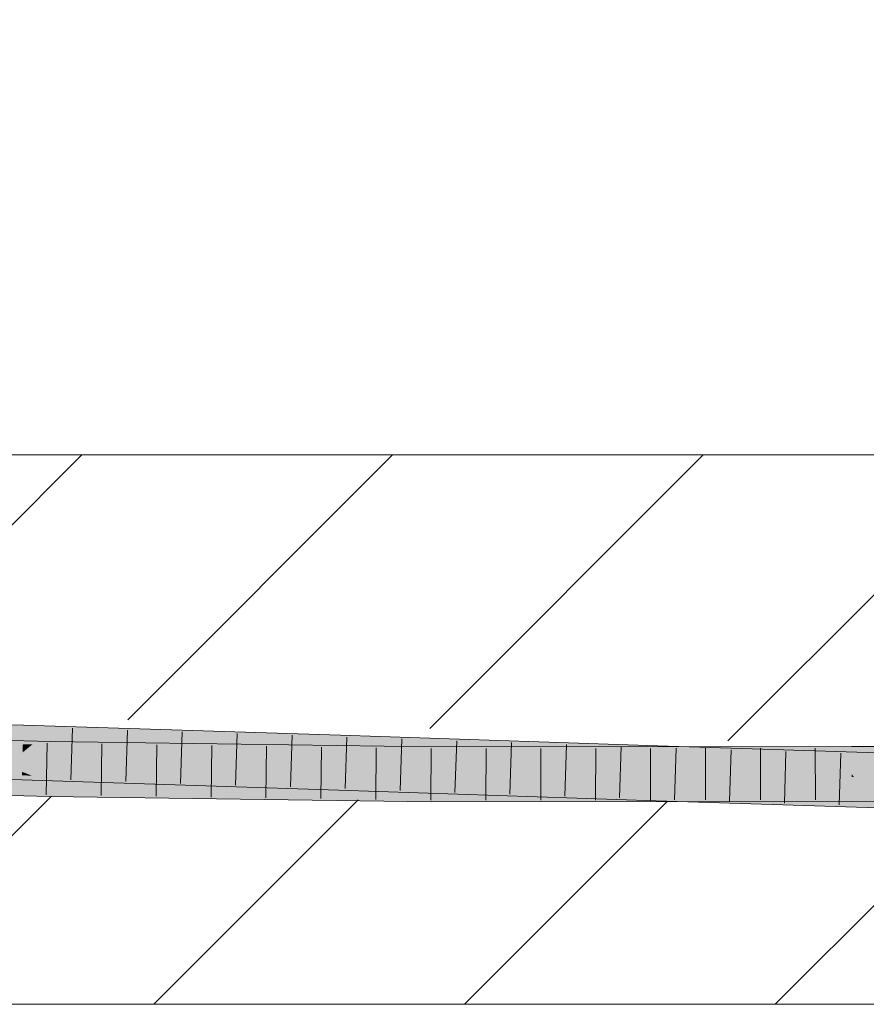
# Model space of a CAD drawing. Extents: x -620 to 300, y 62 to 1107.
# Tile 155 of 256: x 235.6 to 239.45, y 716.38 to 720.86. Entities that reach past the tile are written whole.
import ezdxf
from ezdxf.lldxf.tags import DXFTag

# ---------------------------------------------------------------- set-up
doc = ezdxf.new("R2010")
doc.units = 0
doc.layers.get('0').update_dxf_attribs({"lineweight": 35})
for name, color, linetype, lineweight, true_color in [('E_Detail_Beschriftung', 7, 'Continuous', 13, 0x009900), ('E_Detail_Wandschraffur', 7, 'Continuous', 5, 0xc0c0c0), ('E_Leerrohr 25-A06G9GDD8I', 7, 'Continuous', 9, 0xff8000), ('E_Leerrohr 25-Shading', 7, 'Continuous', 9, 0xff8000)]:
    doc.layers.add(name, color=color, linetype=linetype, lineweight=lineweight, true_color=true_color)
doc.layers.add('E_Detail_Linie_Text_Bem', color=7, linetype='Continuous', lineweight=13)
doc.styles.get("Standard").update_dxf_attribs({"font": 'ARIALN.TTF'})
tags = doc.linetypes.add('fein_strichliert', pattern=[4, 1, -2, 1]).pattern_tags.tags
tags[8:9] = [DXFTag(74, 4), DXFTag(75, 0), DXFTag(340, '0'), DXFTag(46, 0.0), DXFTag(50, 0.0), DXFTag(44, 0.0), DXFTag(45, 0.0)]
tags[6:7] = [DXFTag(74, 4), DXFTag(75, 0), DXFTag(340, '0'), DXFTag(46, 0.0), DXFTag(50, 0.0), DXFTag(44, 0.0), DXFTag(45, 0.0)]
tags[4:5] = [DXFTag(74, 4), DXFTag(75, 0), DXFTag(340, '0'), DXFTag(46, 0.0), DXFTag(50, 0.0), DXFTag(44, 0.0), DXFTag(45, 0.0)]

# ---------------------------------------------------------------- blocks, each defined once
blk = doc.blocks.new('Shading-A06G9G1B8I', base_point=(193.1191, 715.3621))
at = {"layer": 'E_Leerrohr 25-Shading', "color": 31, "true_color": 0xfabd7f}
for points in [[(235.6115, 717.6094), (235.6116, 717.6122), (234.1857, 717.6088), (234.1865, 717.6484)], [(234.1857, 717.6088), (234.185, 717.5744), (235.6115, 717.6094), (235.6101, 717.5612)], [(235.6115, 717.6094), (235.6101, 717.5612), (235.7117, 717.6091), (235.6534, 717.5607)], [(235.7117, 717.6091), (235.6116, 717.6122), (235.6115, 717.6094)], [(235.7117, 717.6091), (235.6534, 717.5607), (237.0558, 717.5661), (237.055, 717.5431)], [(235.6065, 717.4355), (235.6091, 717.5239), (234.183, 717.4717), (234.1847, 717.5601)], [(235.6101, 717.5612), (234.185, 717.5744), (235.6093, 717.5322), (234.1847, 717.5601)], [(234.1847, 717.5601), (235.6091, 717.5239), (235.6093, 717.5322)], [(234.2863, 717.5717), (234.2167, 717.537), (235.7353, 717.5371), (235.735, 717.524)], [(235.6534, 717.5607), (235.6101, 717.5612), (235.6188, 717.532), (235.6093, 717.5322)], [(237.055, 717.5431), (235.6534, 717.5607), (237.0536, 717.4991), (235.6188, 717.532)], [(238.1834, 717.5278), (237.0558, 717.5661), (237.055, 717.5431)], [(234.3789, 717.4869), (235.7343, 717.4847), (234.1731, 717.5152), (234.9241, 717.5047)], [(235.7345, 717.4937), (234.1885, 717.5228), (235.7343, 717.4847), (234.1884, 717.5228)], [(235.735, 717.524), (234.2167, 717.537), (235.7345, 717.4937), (234.1885, 717.5228)], [(237.0499, 717.3894), (237.0529, 717.4778), (235.6065, 717.4355), (235.6091, 717.5239)], [(235.6093, 717.5322), (235.6091, 717.5239), (235.6188, 717.532)], [(237.0536, 717.4991), (235.6188, 717.532), (237.053, 717.4825), (235.6091, 717.5239)], [(235.6091, 717.5239), (237.0529, 717.4778), (237.053, 717.4825)], [(235.735, 717.524), (235.7345, 717.4937), (236.9762, 717.5195), (236.3677, 717.4849)], [(236.9762, 717.5195), (235.7353, 717.5371), (235.735, 717.524)], [(236.9762, 717.5195), (236.3677, 717.4849), (237.4719, 717.5126), (237.4716, 717.4695)], [(237.055, 717.5431), (237.0536, 717.4991), (238.1834, 717.5278), (237.3667, 717.4917)], [(238.1834, 717.5278), (237.3667, 717.4917), (238.5004, 717.5171), (238.4986, 717.4647)], [(237.4716, 717.4695), (238.6026, 717.5136), (237.4719, 717.5126)], [(238.6026, 717.5136), (237.4716, 717.4695), (238.6947, 717.5098), (238.694, 717.4616)], [(238.5004, 717.5171), (238.4986, 717.4647), (238.6106, 717.5133), (238.6099, 717.4622)], [(239.9265, 717.468), (239.9266, 717.4724), (238.5004, 717.5171)], [(238.6026, 717.5136), (239.3835, 717.4815), (238.6106, 717.5137), (239.3835, 717.4843)], [(238.6099, 717.4622), (239.9255, 717.4324), (238.6106, 717.5133), (239.9265, 717.468)], [(239.3835, 717.4843), (239.3834, 717.5144), (238.6106, 717.5137)], [(239.644, 717.4741), (239.6441, 717.5156), (239.3835, 717.4843), (239.3834, 717.5144)], [(235.7319, 717.3604), (235.7336, 717.4487), (234.1152, 717.399), (234.1174, 717.4874)], [(235.7336, 717.4487), (235.7338, 717.4577), (234.1174, 717.4874), (234.3789, 717.4869)], [(235.7338, 717.4577), (235.7343, 717.4847), (234.3789, 717.4869)], [(236.1782, 717.4741), (235.7343, 717.4843), (235.855, 717.4556), (235.7338, 717.4577)], [(236.3677, 717.4849), (235.7345, 717.4937), (236.2026, 717.4755), (235.7343, 717.4847)], [(236.2026, 717.4755), (235.7343, 717.4847), (236.1782, 717.4741), (235.7343, 717.4843)], [(237.4715, 717.4443), (236.1782, 717.4741), (237.4714, 717.4286), (235.855, 717.4556)], [(237.4715, 717.4504), (236.2026, 717.4755), (237.4715, 717.4443), (236.1782, 717.4741)], [(237.4716, 717.4695), (236.3677, 717.4849), (237.4715, 717.4504), (236.2026, 717.4755)], [(238.4946, 717.3405), (238.4975, 717.4288), (237.0499, 717.3894), (237.0529, 717.4778)], [(237.053, 717.4825), (237.0529, 717.4778), (237.1169, 717.4806)], [(238.4978, 717.4396), (237.1169, 717.4806), (238.4975, 717.4302), (237.0529, 717.4778)], [(237.0529, 717.4778), (238.4975, 717.4288), (238.4975, 717.4302)], [(237.3667, 717.4917), (237.0536, 717.4991), (237.1169, 717.4806), (237.053, 717.4825)], [(238.4986, 717.4647), (237.3667, 717.4917), (238.4978, 717.4396), (237.1169, 717.4806)], [(238.6017, 717.4622), (237.4716, 717.4695), (238.6013, 717.4366), (237.4715, 717.4504)], [(238.694, 717.4616), (239.3835, 717.4572), (238.6947, 717.5098), (239.3835, 717.4815)], [(239.3835, 717.4815), (239.644, 717.4706), (239.3835, 717.4843), (239.644, 717.4741)], [(239.3835, 717.4572), (239.644, 717.456), (239.3835, 717.4815), (239.644, 717.4706)], [(237.4708, 717.3358), (237.4713, 717.4241), (235.7319, 717.3604), (235.7336, 717.4487)], [(235.7338, 717.4577), (235.7336, 717.4487), (235.855, 717.4556)], [(235.855, 717.4556), (235.7336, 717.4487), (237.4714, 717.4286), (237.4713, 717.4241)], [(237.9153, 717.4246), (237.4713, 717.4241), (237.9144, 717.3362), (237.4708, 717.3358)], [(237.4714, 717.4286), (237.4713, 717.4241), (237.9153, 717.4246)], [(238.6011, 717.4252), (237.4715, 717.4438), (237.9153, 717.4246), (237.4714, 717.4286)], [(237.4715, 717.4443), (238.6011, 717.4268), (237.4715, 717.4504), (238.6013, 717.4366)], [(238.6934, 717.4254), (237.4715, 717.4443), (238.6011, 717.4252), (237.4715, 717.4438)], [(238.6011, 717.4252), (237.9153, 717.4246), (238.5996, 717.3369), (237.9144, 717.3362)], [(239.9217, 717.2957), (239.9242, 717.384), (238.4946, 717.3405), (238.4975, 717.4288)], [(239.9246, 717.3992), (238.4978, 717.4396), (239.9242, 717.385), (238.4975, 717.4302)], [(238.6093, 717.4266), (238.4975, 717.4302), (238.6093, 717.4252), (238.4975, 717.4288)], [(238.4986, 717.4647), (238.4978, 717.4396), (239.9255, 717.4324), (239.9246, 717.3992)], [(238.5996, 717.3369), (238.692, 717.337), (238.6011, 717.4252), (238.6934, 717.4254)], [(238.6011, 717.4268), (238.6934, 717.4254), (238.6013, 717.4366), (238.6936, 717.4354)], [(238.6936, 717.4354), (238.694, 717.4616), (238.6013, 717.4366), (238.6017, 717.4622)], [(238.6934, 717.424), (238.6093, 717.4266), (238.6093, 717.4252)], [(239.9242, 717.384), (239.9242, 717.385), (238.6093, 717.4252), (238.6934, 717.424)], [(238.6934, 717.4237), (238.692, 717.337), (239.3836, 717.4124), (239.3837, 717.3376)], [(238.6934, 717.4254), (239.3835, 717.427), (238.6936, 717.4354)], [(239.3835, 717.427), (238.6934, 717.4254), (239.3835, 717.426)], [(238.6934, 717.4254), (239.3835, 717.4147), (239.3835, 717.426)], [(239.3835, 717.4147), (238.6934, 717.4254), (239.3836, 717.4124), (238.6934, 717.4237)], [(239.3835, 717.4572), (238.694, 717.4616), (239.3835, 717.427), (238.6936, 717.4354)], [(239.3835, 717.426), (239.6439, 717.4272), (239.3835, 717.4572), (239.644, 717.456)], [(239.3835, 717.426), (239.6439, 717.4243), (239.4509, 717.4263)], [(239.6439, 717.4243), (239.3835, 717.426), (239.6439, 717.4111), (239.3922, 717.4146)], [(239.3922, 717.4146), (239.3835, 717.426), (239.3835, 717.4147)], [(239.3835, 717.4147), (239.3836, 717.4124), (239.3922, 717.4146), (239.3939, 717.4122)], [(239.3836, 717.4124), (239.3837, 717.34), (239.3939, 717.4122), (239.4498, 717.338)], [(239.6439, 717.4111), (239.3922, 717.4146), (239.6439, 717.4086), (239.3939, 717.4122)], [(239.3939, 717.4122), (239.4498, 717.338), (239.6439, 717.4086), (239.6437, 717.3389)], [(239.3837, 717.3376), (239.4498, 717.338), (239.3837, 717.34)]]:
    blk.add_solid(points, dxfattribs=at)
at = {"layer": 'E_Leerrohr 25-Shading', "color": 43, "true_color": 0xd7ab7f}
for points in [[(234.1865, 717.6484), (235.6116, 717.6122), (234.1868, 717.6638), (235.612, 717.6272)], [(235.612, 717.6272), (235.6126, 717.6489), (234.1868, 717.6638), (234.1872, 717.6851)], [(236.9713, 717.6055), (235.6126, 717.6489), (236.1653, 717.6086), (235.612, 717.6272)], [(234.1196, 717.5757), (235.736, 717.5737), (234.1205, 717.6123)], [(235.612, 717.6272), (235.6116, 717.6122), (236.1653, 717.6086)], [(235.7117, 717.6091), (236.1926, 717.6077), (235.6116, 717.6122), (236.1653, 717.6086)], [(237.057, 717.6027), (236.3898, 717.6071), (237.0562, 717.5776), (235.7117, 717.6091)], [(236.9274, 717.5806), (235.7117, 717.6091), (237.0561, 717.576), (237.0558, 717.5661)], [(236.1926, 717.6077), (236.3898, 717.6071), (236.1653, 717.6086)], [(236.9713, 717.6055), (236.1653, 717.6086), (236.3898, 717.6071)], [(236.3898, 717.6071), (237.057, 717.6027), (236.9713, 717.6055)], [(238.5011, 717.5413), (238.5015, 717.5537), (237.0562, 717.5776), (237.057, 717.6027)], [(235.736, 717.5737), (234.1196, 717.5757), (235.736, 717.5734), (234.2863, 717.5717)], [(234.2863, 717.5717), (235.7355, 717.5477), (235.736, 717.5734)], [(234.5991, 717.5665), (234.2863, 717.5717), (235.7353, 717.5371)], [(235.7355, 717.5477), (234.5991, 717.5665), (235.7353, 717.5371)], [(237.472, 717.5334), (237.4721, 717.5491), (235.7355, 717.5477), (235.736, 717.5737)], [(237.0562, 717.5776), (236.9274, 717.5806), (237.0561, 717.576)], [(238.5004, 717.519), (237.6806, 717.5522), (237.0558, 717.5661), (237.0561, 717.576)], [(238.5004, 717.519), (237.0558, 717.5661), (238.1834, 717.5278)], [(237.6806, 717.5522), (237.0562, 717.5776), (237.0561, 717.576)], [(238.5005, 717.5236), (238.5011, 717.5413), (237.6806, 717.5522), (237.0562, 717.5776)], [(237.2381, 717.5186), (235.7355, 717.5477), (236.9762, 717.5195), (235.7353, 717.5371)], [(237.472, 717.5334), (235.7355, 717.5477), (237.4719, 717.5178), (237.2381, 717.5186)], [(237.4719, 717.5141), (237.2381, 717.5186), (236.9762, 717.5195)], [(237.2261, 717.5168), (236.9762, 717.5195), (237.4719, 717.5126)], [(237.4719, 717.5141), (237.2261, 717.5168), (237.4719, 717.5126)], [(237.2381, 717.5186), (237.4719, 717.5141), (237.4719, 717.5178)], [(237.4719, 717.5178), (238.6952, 717.5391), (237.472, 717.5334)], [(237.4719, 717.5178), (238.4302, 717.5215), (238.6952, 717.5391), (238.695, 717.5273)], [(238.146, 717.5153), (238.4302, 717.5215), (237.4719, 717.5141), (237.4719, 717.5178)], [(238.6026, 717.5162), (237.4719, 717.5141), (238.6026, 717.5136), (237.4719, 717.5126)], [(237.472, 717.5334), (238.6952, 717.5391), (237.4721, 717.5491), (238.6954, 717.5504)], [(238.5005, 717.5236), (237.6806, 717.5522), (238.3981, 717.525)], [(237.6806, 717.5522), (238.5004, 717.519), (238.5005, 717.5211)], [(238.146, 717.5153), (238.6026, 717.5172), (238.4302, 717.5215), (238.6027, 717.5222)], [(238.6026, 717.5172), (238.146, 717.5153), (238.6026, 717.5162)], [(238.1834, 717.5278), (238.5004, 717.5171), (238.5004, 717.519)], [(238.5005, 717.5211), (238.5005, 717.5236), (238.3981, 717.525)], [(238.4302, 717.5215), (238.695, 717.5226), (238.695, 717.5273)], [(238.5005, 717.5211), (238.5004, 717.519), (238.7254, 717.5132)], [(238.5004, 717.519), (238.5004, 717.5171), (239.9269, 717.4822), (239.9266, 717.4724)], [(238.5005, 717.5236), (238.6108, 717.5222), (238.5011, 717.5413), (238.611, 717.5388)], [(238.7254, 717.5132), (239.6369, 717.5096), (238.5005, 717.5211), (238.5005, 717.5236)], [(238.5011, 717.5413), (238.611, 717.5388), (238.5015, 717.5537), (238.6112, 717.5502)], [(238.6026, 717.5172), (239.3834, 717.5204), (238.6027, 717.5222), (239.3834, 717.5253)], [(238.6949, 717.5163), (238.6949, 717.5176), (238.6026, 717.5162), (238.6026, 717.5172)], [(239.3834, 717.5176), (238.6026, 717.5162), (239.3834, 717.5144), (238.6026, 717.5136)], [(238.6108, 717.5222), (239.6369, 717.5096), (238.611, 717.5388), (239.9276, 717.5085)], [(238.611, 717.5388), (239.9276, 717.5085), (238.6112, 717.5502), (239.9277, 717.509)], [(239.3834, 717.5204), (238.6949, 717.5176), (239.3834, 717.5176), (238.6949, 717.5163)], [(238.695, 717.5226), (239.3834, 717.5253), (238.695, 717.5273), (239.3834, 717.5424)], [(238.695, 717.5273), (239.3834, 717.5424), (238.6952, 717.5391)], [(238.6952, 717.5391), (239.3834, 717.5424), (238.6954, 717.5504), (239.3834, 717.551)], [(239.9269, 717.4822), (239.9276, 717.5061), (238.7254, 717.5132), (239.6369, 717.5096)], [(239.6442, 717.5444), (239.6442, 717.5522), (239.3834, 717.5424), (239.3834, 717.551)], [(239.6441, 717.5268), (239.6442, 717.5444), (239.3834, 717.5253), (239.3834, 717.5424)], [(239.6441, 717.5226), (239.6441, 717.5268), (239.3834, 717.5204), (239.3834, 717.5253)], [(239.3834, 717.5204), (239.3834, 717.5176), (239.6441, 717.5226), (239.6441, 717.5189)], [(239.3834, 717.5176), (239.3834, 717.5144), (239.6441, 717.5189), (239.6441, 717.5156)], [(234.1826, 717.4516), (235.6055, 717.4002), (234.1829, 717.4658), (235.6061, 717.4201)], [(234.1829, 717.4658), (235.6061, 717.4201), (234.183, 717.4717), (235.6064, 717.4321)], [(235.6064, 717.4321), (235.6065, 717.4355), (234.183, 717.4717)], [(234.1823, 717.4351), (235.6055, 717.399), (234.1826, 717.4516), (235.6055, 717.4002)], [(235.6061, 717.4201), (235.6516, 717.4183), (235.6064, 717.4321), (235.6164, 717.4318)], [(235.6164, 717.4318), (235.6065, 717.4355), (235.6064, 717.4321)], [(237.0497, 717.3806), (237.0499, 717.3875), (235.6164, 717.4318), (235.6065, 717.4355)], [(237.0499, 717.3875), (237.0499, 717.3894), (235.6065, 717.4355)], [(235.6164, 717.4318), (235.6516, 717.4183), (237.0497, 717.3806), (237.0491, 717.3624)], [(234.1152, 717.399), (234.2363, 717.3938), (235.7319, 717.3604), (235.7319, 717.3566)], [(235.7316, 717.3417), (235.7317, 717.3455), (234.1872, 717.3818), (234.1872, 717.3819)], [(234.1872, 717.3818), (234.2159, 717.3751), (235.7316, 717.3417), (235.7314, 717.3292)], [(234.2363, 717.3938), (234.9219, 717.3646), (235.7319, 717.3566), (235.7317, 717.3455)], [(235.6055, 717.4002), (235.711, 717.3956), (235.6061, 717.4201), (235.6516, 717.4183)], [(235.6055, 717.399), (235.711, 717.3956), (235.6055, 717.4002)], [(235.6516, 717.4183), (235.711, 717.3956), (237.0491, 717.3624), (237.0487, 717.3528)], [(237.0491, 717.3624), (238.1803, 717.3145), (237.0497, 717.3806), (237.3637, 717.3686)], [(237.0497, 717.3806), (237.3637, 717.3686), (237.0499, 717.3875), (237.1139, 717.3852)], [(237.1139, 717.3852), (237.0499, 717.3894), (237.0499, 717.3875)], [(238.4944, 717.3359), (238.4946, 717.3398), (237.1139, 717.3852), (237.0499, 717.3894)], [(238.4946, 717.3398), (238.4946, 717.3405), (237.0499, 717.3894)], [(237.1139, 717.3852), (237.3637, 717.3686), (238.4944, 717.3359), (238.4941, 717.3256)], [(234.2159, 717.3751), (234.2863, 717.3583), (235.7314, 717.3292), (235.7312, 717.3237)], [(235.7314, 717.3292), (236.9753, 717.3062), (235.7316, 717.3417), (236.3665, 717.3327)], [(235.7316, 717.3417), (236.3665, 717.3327), (235.7317, 717.3455), (236.2011, 717.3399)], [(235.7317, 717.3456), (236.1767, 717.341), (235.7319, 717.3566), (235.8534, 717.355)], [(235.7317, 717.3455), (236.2011, 717.3399), (235.7317, 717.3456), (236.1767, 717.341)], [(235.8534, 717.355), (235.7319, 717.3604), (235.7319, 717.3566)], [(237.4708, 717.3339), (237.4708, 717.3358), (235.8534, 717.355), (235.7319, 717.3604)], [(236.1767, 717.341), (237.4707, 717.3275), (235.8534, 717.355), (237.4708, 717.3339)], [(237.4707, 717.3249), (237.4707, 717.3275), (236.2011, 717.3399), (236.1767, 717.341)], [(236.2011, 717.3399), (236.3665, 717.3327), (237.4707, 717.3249), (237.4707, 717.317)], [(236.3665, 717.3327), (236.9753, 717.3062), (237.4707, 717.317), (237.4706, 717.2991)], [(237.0487, 717.3528), (238.1803, 717.3145), (237.0491, 717.3624)], [(237.3637, 717.3686), (238.1803, 717.3145), (238.4941, 717.3256), (238.4934, 717.3038)], [(237.4707, 717.3276), (237.4707, 717.3275), (238.5996, 717.3369), (238.5996, 717.3362)], [(237.4707, 717.3276), (238.5996, 717.3369), (237.4708, 717.3339), (237.9144, 717.3362)], [(237.4707, 717.3275), (237.4707, 717.3249), (238.5996, 717.3362), (238.5996, 717.3361)], [(238.5996, 717.3361), (237.4707, 717.3249), (238.5995, 717.3322)], [(238.5995, 717.3322), (237.4707, 717.3249), (238.5994, 717.3215), (237.4707, 717.317)], [(237.9144, 717.3362), (237.4708, 717.3358), (237.4708, 717.3339)], [(238.4941, 717.3256), (239.9212, 717.2756), (238.4944, 717.3359), (239.9216, 717.2894)], [(238.4944, 717.3359), (239.9216, 717.2894), (238.4946, 717.3398), (239.9217, 717.2952)], [(238.4946, 717.3398), (238.6079, 717.3363), (238.4946, 717.3405), (238.6079, 717.3369)], [(238.6919, 717.3328), (238.5995, 717.3322), (238.6918, 717.3219), (238.5994, 717.3215)], [(238.6919, 717.3328), (238.692, 717.337), (238.5995, 717.3322), (238.5996, 717.3361)], [(238.5996, 717.3361), (238.692, 717.337), (238.5996, 717.3362)], [(238.5996, 717.3362), (238.692, 717.337), (238.5996, 717.3369)], [(238.6079, 717.3363), (239.9217, 717.2952), (238.6079, 717.3369), (239.9217, 717.2957)], [(238.6918, 717.3219), (239.3837, 717.3247), (238.6919, 717.3328), (239.3837, 717.3372)], [(238.692, 717.337), (238.6919, 717.3328), (239.3837, 717.3376), (239.3837, 717.3372)], [(239.3837, 717.3247), (239.4496, 717.3253), (239.3837, 717.3376), (239.4498, 717.338)], [(239.4496, 717.3253), (239.6437, 717.3269), (239.4498, 717.338), (239.6437, 717.3389)], [(235.7312, 717.3237), (236.9753, 717.3062), (235.7314, 717.3292)], [(238.5994, 717.3215), (237.4707, 717.317), (238.599, 717.3002), (237.4706, 717.2991)], [(238.4934, 717.3038), (239.9207, 717.259), (238.4941, 717.3256), (239.9212, 717.2756)], [(238.6918, 717.3219), (238.5994, 717.3215), (238.6914, 717.3004), (238.599, 717.3002)], [(238.6914, 717.3004), (239.3837, 717.301), (238.6918, 717.3219), (239.3837, 717.3247)], [(239.3837, 717.3247), (239.3837, 717.301), (239.4496, 717.3253), (239.4494, 717.3013)], [(239.4494, 717.3013), (239.6436, 717.3022), (239.4496, 717.3253), (239.6437, 717.3269)]]:
    blk.add_solid(points, dxfattribs=at)
blk = doc.blocks.new('Referenz-A06G9GDF8I')
at = {"layer": 'E_Detail_Linie_Text_Bem', "linetype": 'Continuous', "ltscale": 0.13}
for p, q in [((211.2545, 718.8778), (271.2326, 718.8778)), ((271.2326, 716.3778), (223.2545, 716.3778))]:
    blk.add_line(p, q, dxfattribs=at)
at = {"layer": 'E_Detail_Wandschraffur', "linetype": 'ByBlock', "ltscale": 0.13}
for p, q in [((234.7009, 717.6999), (235.8788, 718.8778)), ((237.4632, 717.6338), (238.7072, 718.8778)), ((236.2072, 716.3778), (237.1373, 717.3079)), ((239.0357, 716.3778), (239.9201, 717.2622))]:
    blk.add_line(p, q, dxfattribs=at)
at = {"layer": 'E_Detail_Wandschraffur', "linetype": 'fein_strichliert', "ltscale": 0.13}
for p, q in [((236.0874, 717.6722), (237.293, 718.8778)), ((238.8202, 717.5766), (240.1215, 718.8778)), ((234.793, 716.3778), (235.7403, 717.325)), ((237.6215, 716.3778), (238.5441, 717.3005))]:
    blk.add_line(p, q, dxfattribs=at)
at = {"layer": 'E_Leerrohr 25-A06G9GDD8I', "linetype": 'Continuous', "ltscale": 0.13}
for p, q in [((235.6126, 717.6489), (234.1872, 717.6851)), ((237.057, 717.6027), (235.6126, 717.6489)), ((235.736, 717.5737), (234.1205, 717.6123)), ((235.8359, 717.6342), (235.829, 717.3993)), ((236.0858, 717.6262), (236.0788, 717.3913)), ((236.3358, 717.6182), (236.3285, 717.3834)), ((236.5857, 717.6103), (236.5783, 717.3754)), ((236.8357, 717.6023), (236.8281, 717.3674)), ((238.5015, 717.5537), (237.057, 717.6027)), ((235.7207, 717.5666), (235.7162, 717.3316)), ((237.4721, 717.5492), (235.736, 717.5737)), ((235.9704, 717.5629), (235.9664, 717.3279)), ((236.2202, 717.5594), (236.2166, 717.3244)), ((236.4699, 717.5558), (236.4668, 717.3209)), ((237.0856, 717.5942), (237.0779, 717.3594)), ((237.3355, 717.5857), (237.3278, 717.3509)), ((237.5853, 717.5773), (237.5776, 717.3424)), ((237.8352, 717.5688), (237.8275, 717.3339)), ((238.085, 717.5603), (238.0774, 717.3254)), ((236.7197, 717.5523), (236.717, 717.3173)), ((236.9695, 717.5488), (236.9671, 717.3138)), ((237.2192, 717.5452), (237.2173, 717.3102)), ((237.469, 717.5417), (237.4675, 717.3067)), ((239.3834, 717.551), (237.4721, 717.5492)), ((237.7189, 717.5419), (237.7176, 717.3069)), ((237.9688, 717.5421), (237.9678, 717.3071)), ((238.2186, 717.5424), (238.2179, 717.3074)), ((238.3349, 717.5518), (238.3272, 717.317)), ((238.4685, 717.5426), (238.468, 717.3076)), ((239.9277, 717.509), (238.5015, 717.5537)), ((238.5847, 717.5436), (238.5771, 717.3087)), ((238.7184, 717.5429), (238.7181, 717.3079)), ((238.8345, 717.5358), (238.8271, 717.3009)), ((238.9683, 717.5431), (238.9682, 717.3081)), ((239.0843, 717.5279), (239.0771, 717.293)), ((239.2182, 717.5433), (239.2183, 717.3083)), ((239.334, 717.5201), (239.327, 717.2852)), ((239.6442, 717.5522), (239.3834, 717.551)), ((235.6055, 717.399), (234.1823, 717.4351)), ((237.0487, 717.3528), (235.6055, 717.399)), ((235.7313, 717.3238), (234.1143, 717.3624)), ((238.4934, 717.3038), (237.0487, 717.3528)), ((237.4706, 717.2992), (235.7313, 717.3238)), ((239.3837, 717.301), (237.4706, 717.2992)), ((239.9207, 717.2591), (238.4934, 717.3038)), ((239.6436, 717.3022), (239.3837, 717.301))]:
    blk.add_line(p, q, dxfattribs=at)
at = {"layer": 'E_Detail_Beschriftung', "linetype": 'Continuous', "ltscale": 0.13, "insert": (227.794, 720.7386), "char_height": 1.4, "attachment_point": 1}
blk.add_mtext('{\\fArial Narrow;Rohdecke}', dxfattribs=at)

msp = doc.modelspace()

# ---------------------------------------------------------------- block references
at = {"color": 8, "lineweight": 25, "ltscale": 0.25, "true_color": 0x808080}
msp.add_blockref('Referenz-A06G9GDF8I', (0, 0), dxfattribs=at)
msp.add_blockref('Shading-A06G9G1B8I', (193.1191, 715.3621))

doc.saveas('drawing.dxf')
